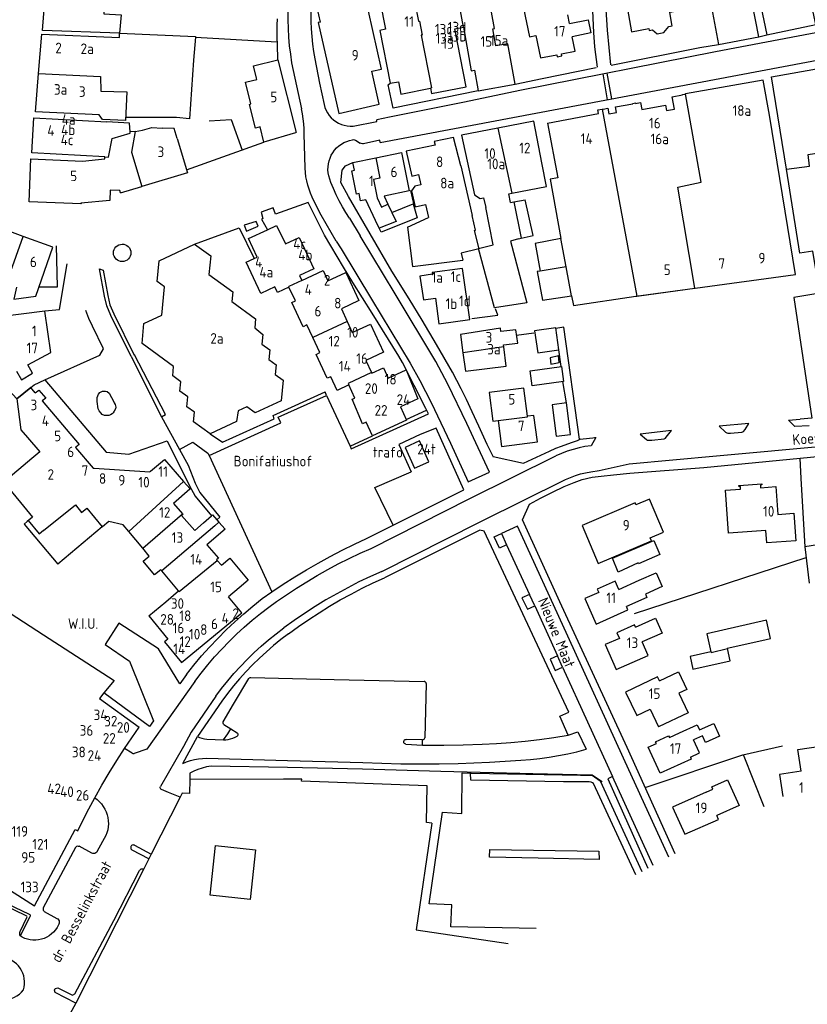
# Model space of a CAD drawing. Header units: metres. Extents: x 226218 to 240385, y 439369 to 449677.
# Tile 238 of 256: x 236100 to 236286, y 444751 to 444984. Entities that reach past the tile are written whole.
import ezdxf

# ---------------------------------------------------------------- set-up
doc = ezdxf.new("R2010")
doc.units = ezdxf.units.M
doc.header["$MEASUREMENT"] = 0
for name, color, linetype in [('BIJGEBOUW', 4, 'Continuous'), ('DAKRAND', 4, 'Continuous'), ('DAKRAND-BYG', 4, 'Continuous'), ('FUNKTIEAAND', 253, 'Continuous'), ('HEG', 253, 'Continuous'), ('HOOFDGEBOUW', 4, 'Continuous'), ('HUISNUMMER', 253, 'Continuous'), ('KANTVERH', 253, 'Continuous'), ('MUUR', 253, 'Continuous'), ('OVERIGETEKST', 253, 'Continuous'), ('RASTER', 253, 'Continuous'), ('STRAATNAAM', 253, 'Continuous'), ('TUSSENMUUR', 253, 'Continuous')]:
    doc.layers.add(name, color=color, linetype=linetype)
doc.styles.get("Standard").update_dxf_attribs({"font": 'iso.shx'})

msp = doc.modelspace()

# ---------------------------------------------------------------- linework, layer by layer
at = {"layer": 'BIJGEBOUW'}
for points in [[(236102.32, 444901.93), (236107.72, 444904.86), (236106.33, 444914.64), (236095.06, 444913.21)], [(236227.81, 444902.52), (236227.68, 444904.06), (236225.73, 444903.65), (236225.85, 444902.11), (236227.81, 444902.52)], [(236197.05, 444879.07), (236194.83, 444883.98), (236191.46, 444882.46), (236193.68, 444877.54), (236197.05, 444879.07)]]:
    msp.add_lwpolyline(points, dxfattribs=at)
at = {"layer": 'DAKRAND'}
for p, q in [((236127.67, 444957.1), (236126.45, 444956.99)), ((236204.61, 444948.98), (236207.29, 444937.23)), ((236185.31, 444934.28), (236184.44, 444936.11)), ((236218.23, 444931.75), (236218.84, 444931.89)), ((236256.1, 444824.34), (236258.29, 444819.75))]:
    msp.add_line(p, q, dxfattribs=at)
for points in [[(236171.44, 444982.96), (236170.25, 444988.22), (236182.98, 444987.99), (236183.38, 444985.63), (236182.82, 444985.51)], [(236230.29, 444982.64), (236234.67, 444983.52), (236235.3, 444980.39), (236230.92, 444979.51)], [(236249.03, 444981.42), (236249.1, 444981), (236249.9, 444981.15), (236251, 444980.22), (236252.56, 444980.5), (236253.78, 444981.96), (236254.53, 444982.1), (236254.48, 444982.41)], [(236141.46, 444974), (236140.53, 444960.12), (236137.42, 444960.38)], [(236126.45, 444956.99), (236126.35, 444959.05), (236120.96, 444959.36)], [(236137.61, 444955.46), (236136.9, 444957.82), (236134.04, 444957.93)], [(236216.64, 444942.53), (236224.85, 444944.1), (236223.77, 444949.71)], [(236195.17, 444944.51), (236193.7, 444944.17), (236192.92, 444943.07), (236193.79, 444939.32), (236196.23, 444939.89)], [(236216.36, 444940.31), (236215.95, 444942.39), (236216.64, 444942.53)], [(236218.84, 444931.89), (236221.69, 444932.51), (236219.79, 444940.97)], [(236188.31, 444937.95), (236193.33, 444940.02), (236194.26, 444936.74), (236185.76, 444933.33), (236185.31, 444934.28)], [(236207.77, 444933.74), (236208.83, 444929.35), (236204.7, 444928.35), (236205.1, 444926.73)], [(236228.27, 444931.82), (236222.13, 444930.67), (236223.35, 444924.12)], [(236223.35, 444924.12), (236222.62, 444923.99), (236223.87, 444917.25), (236230.76, 444918.3)], [(236292.67, 444854.7), (236291.89, 444859.91), (236285.86, 444858.93), (236286.88, 444850.39)], [(236133.72, 444853.54), (236132.25, 444852.3), (236129.53, 444855.53), (236131, 444856.77)], [(236078.07, 444856.24), (236106.01, 444838.16), (236122.7, 444827.32), (236120.28, 444824.4)], [(236246.74, 444851.04), (236250.72, 444852.82), (236252.19, 444849.54), (236248.21, 444847.76)], [(236120.28, 444824.4), (236119.2, 444823.09), (236128.6, 444816.33)], [(236285.04, 444805.93), (236284.26, 444811.01), (236290.11, 444811.91), (236289.55, 444815.51), (236294.25, 444816.23), (236295.19, 444810.12)], [(236258.84, 444809.27), (236260.98, 444810.24), (236259.59, 444813.3)], [(236262.57, 444800.98), (236264.14, 444801.69), (236263.9, 444802.22), (236267.63, 444803.91), (236270.39, 444797.82), (236265.1, 444795.43)], [(236145.36, 444776.62), (236146.61, 444788.37), (236156.09, 444787.36), (236154.83, 444775.6), (236145.36, 444776.62)]]:
    msp.add_lwpolyline(points, dxfattribs=at)
at = {"layer": 'DAKRAND-BYG'}
for points in [[(236222.79, 444904.82), (236227.78, 444905.54), (236227.03, 444910.74), (236222.04, 444910.02), (236222.79, 444904.82)], [(236099.61, 444900.45), (236100.76, 444898.45), (236103.39, 444899.97), (236102.32, 444901.93)], [(236228.38, 444901.55), (236228.86, 444898.02), (236221.49, 444897.03), (236221.01, 444900.56), (236228.38, 444901.55)], [(236227.14, 444885.09), (236230.53, 444885.53), (236229.58, 444892.96), (236226.19, 444892.53), (236227.14, 444885.09)], [(236240.41, 444856.29), (236250.24, 444860.44), (236251.59, 444857.15), (236246.6, 444854.92), (236246.48, 444855.19), (236241.75, 444852.97), (236240.41, 444856.29)], [(236277.78, 444837.31), (236276.8, 444841.65), (236262.72, 444838.35), (236263.7, 444834.16)], [(236267.59, 444834.89), (236267.57, 444834.99), (236275.7, 444836.81)], [(236275.7, 444836.81), (236277.78, 444837.28), (236277.78, 444837.31)], [(236263.7, 444834.16), (236258.76, 444833), (236259.46, 444830)], [(236259.46, 444830), (236268.24, 444831.97), (236267.59, 444834.89)]]:
    msp.add_lwpolyline(points, dxfattribs=at)
at = {"layer": 'HEG'}
for p, q in [((236141.9, 444979.37), (236161.14, 444978.31)), ((236284.74, 444879.88), (236284.94, 444875.12)), ((236245.61, 444843.15), (236286.17, 444856.45)), ((236248.16, 444802.09), (236271.22, 444809.81)), ((236271.31, 444809.83), (236276.23, 444797.57))]:
    msp.add_line(p, q, dxfattribs=at)
at = {"layer": 'HOOFDGEBOUW'}
for p, q in [((236185.88, 444971.86), (236182.82, 444985.51)), ((236230.29, 444982.64), (236229.88, 444984.67)), ((236123.99, 444980.31), (236141.92, 444979.56)), ((236244.95, 444980.68), (236249.03, 444981.42)), ((236141.9, 444979.37), (236141.46, 444974)), ((236141.92, 444979.56), (236141.9, 444979.37)), ((236231.6, 444976.13), (236230.92, 444979.51)), ((236281.52, 444948.22), (236277.99, 444970.06)), ((236197.46, 444967.35), (236197.71, 444966.09)), ((236257.71, 444965.98), (236257.57, 444965.96)), ((236237.01, 444962.19), (236237.98, 444962.35)), ((236120.47, 444950.64), (236120.49, 444951.11)), ((236124, 444943.16), (236121.76, 444943.25)), ((236124.16, 444942.62), (236124, 444943.16)), ((236124.16, 444942.62), (236129.19, 444944.13)), ((236217.09, 444940.45), (236219.79, 444940.97)), ((236187.38, 444939.91), (236188.31, 444937.95)), ((236196.23, 444939.89), (236196.96, 444936.75)), ((236216.36, 444940.31), (236217.09, 444940.45)), ((236101.15, 444932.32), (236090.26, 444936.32)), ((236192.01, 444934.46), (236196.96, 444936.75)), ((236192.01, 444934.46), (236193.21, 444925.18)), ((236108.19, 444929.74), (236101.15, 444932.32)), ((236193.21, 444925.18), (236205.1, 444926.73)), ((236167.06, 444921.9), (236172.07, 444924.22)), ((236259.96, 444920.08), (236283.65, 444923.32)), ((236246.22, 444918.19), (236259.91, 444920.07)), ((236259.91, 444920.07), (236259.96, 444920.08)), ((236245.92, 444918.15), (236246.22, 444918.19)), ((236134.61, 444879.58), (236139.1, 444874.39)), ((236102.14, 444864.97), (236101.39, 444864.34)), ((236101.39, 444864.34), (236109.39, 444854.83)), ((236119.87, 444863.64), (236109.39, 444854.83)), ((236129.44, 444858.63), (236126.16, 444862.53)), ((236131, 444856.77), (236129.44, 444858.63)), ((236147, 444855.71), (236148.02, 444854.62)), ((236133.96, 444853.26), (236133.72, 444853.54)), ((236137.93, 444848.55), (236133.96, 444853.26)), ((236241.91, 444848.88), (236246.74, 444851.04)), ((236244.1, 444844.04), (236243.73, 444844.84)), ((236248.88, 444833.25), (236247.44, 444836.49)), ((236249.35, 444820.57), (236251.33, 444816.43)), ((236258.29, 444819.75), (236251.33, 444816.43)), ((236258.84, 444809.27), (236259.06, 444808.77)), ((236262.57, 444800.98), (236254.65, 444797.39)), ((236138.32, 444799.8), (236131.46, 444786.29)), ((236254.65, 444797.39), (236257.51, 444791.07)), ((236257.51, 444791.07), (236265.51, 444794.51)), ((236265.51, 444794.51), (236265.1, 444795.43)), ((236130.92, 444785.24), (236129.63, 444782.68)), ((236131.46, 444786.29), (236130.92, 444785.24)), ((236129.63, 444782.68), (236113.61, 444751.13)), ((236113.61, 444751.13), (236112.25, 444748.46))]:
    msp.add_line(p, q, dxfattribs=at)
for points in [[(236196.17, 444996.48), (236184.3, 444994.16), (236186.82, 444981.27), (236185.49, 444981.01), (236187.93, 444968.5), (236189.88, 444968.88), (236190.45, 444965.97), (236197.46, 444967.35)], [(236254.48, 444982.41), (236253.95, 444985.31), (236255.36, 444985.56), (236253.58, 444995.44), (236249.02, 444994.61), (236249.71, 444990.77), (236243.33, 444989.62), (236244.95, 444980.68)], [(236275.14, 444988.28), (236276.92, 444979.92), (236288.51, 444982.4), (236286.24, 444993)], [(236123.99, 444980.31), (236105.74, 444980.94), (236106.48, 444990.11), (236120.6, 444989.45), (236120.22, 444984.89), (236124.35, 444984.69), (236123.99, 444980.31)], [(236205.22, 444981.75), (236207.05, 444971.44), (236207.82, 444971.58), (236208.7, 444966.72), (236217.46, 444968.31), (236215.72, 444977.86), (236212.87, 444977.34), (236212.13, 444981.4), (236212.53, 444981.47), (236210.95, 444990.1), (236210.86, 444990.62)], [(236263.82, 444986.47), (236265.51, 444977.69), (236274.99, 444979.51), (236273.37, 444987.94)], [(236222.95, 444986.98), (236219.45, 444986.28), (236220.82, 444979.49), (236222.32, 444979.79)], [(236171.44, 444982.96), (236170.93, 444982.84), (236175.74, 444961.39), (236185.29, 444963.53), (236183.54, 444971.34), (236185.88, 444971.86)], [(236104.84, 444970.85), (236105.6, 444980.15), (236123.96, 444979.34), (236123.99, 444980.31)], [(236197.71, 444966.09), (236205.83, 444967.68), (236203.15, 444981.35), (236205.22, 444981.75)], [(236222.32, 444979.79), (236223.39, 444974.48), (236227.29, 444975.26), (236227.39, 444974.73), (236228.49, 444974.96), (236228.38, 444975.48), (236231.6, 444976.13)], [(236155.02, 444963.62), (236153.74, 444968.73), (236154.05, 444968.81), (236156.39, 444969.4), (236156.31, 444969.71), (236155.59, 444972.59), (236161.37, 444974.04), (236165.67, 444956.91), (236165.52, 444956.87)], [(236125.35, 444959.68), (236119.97, 444959.93), (236119.13, 444961.07), (236104.1, 444961.77), (236104.84, 444970.85)], [(236277.99, 444970.06), (236293.5, 444972.79), (236294.32, 444968.15), (236295.76, 444968.4), (236296.27, 444965.48), (236294.83, 444965.23), (236295.73, 444960.1), (236294.15, 444959.82), (236295.35, 444952.98)], [(236283.65, 444923.32), (236277.53, 444960.97), (236276.05, 444969.26), (236257.71, 444965.98)], [(236241.12, 444962.91), (236245.25, 444963.65), (236245.23, 444963.76), (236245.87, 444963.87), (236245.89, 444963.76), (236247.04, 444963.97), (236247.34, 444962.3), (236252.98, 444963.3), (236253.2, 444962.08), (236255.07, 444962.41), (236254.55, 444965.32), (236256.99, 444965.75), (236256.97, 444965.85), (236257.57, 444965.96)], [(236165.52, 444956.87), (236165.53, 444956.83), (236158.04, 444954.6), (236157.15, 444958.21), (236156.09, 444957.89), (236154.69, 444963.52), (236155.02, 444963.62)], [(236225.11, 444959.09), (236237.17, 444961.37), (236237.01, 444962.19)], [(236237.98, 444962.35), (236238.25, 444962.4), (236239.33, 444962.59), (236239.57, 444961.25), (236241.36, 444961.57), (236241.12, 444962.91)], [(236120.49, 444951.11), (236103.2, 444952.09), (236103.67, 444960.34), (236120.96, 444959.36)], [(236137.42, 444960.38), (236125.4, 444960.4), (236125.35, 444959.68)], [(236223.77, 444949.71), (236221.89, 444959.53), (236213.31, 444957.88)], [(236225.11, 444959.09), (236227.49, 444946.18), (236225.69, 444945.82), (236228.27, 444931.82)], [(236127.67, 444957.1), (236129.4, 444957.41), (236131.58, 444958.06), (236134.04, 444957.93)], [(236213.31, 444957.88), (236204.73, 444956.23), (236207.8, 444942.11), (236209.2, 444941.28), (236209.99, 444941.43), (236210.48, 444939.18), (236210.49, 444939.18)], [(236137.61, 444955.46), (236140.03, 444947.37), (236129.19, 444944.13)], [(236204.61, 444948.98), (236202.89, 444955.65), (236198.33, 444954.71), (236198.54, 444953.84), (236191.66, 444952.42), (236193.01, 444946.58), (236194.61, 444946.91), (236195.17, 444944.51)], [(236184.5, 444950.91), (236190.57, 444952.15), (236192.43, 444943.06)], [(236121.76, 444943.25), (236121.66, 444940.82), (236114.82, 444940.14), (236114.92, 444940), (236102.62, 444940.5), (236103.03, 444950.62), (236115.17, 444950.12), (236120.47, 444950.64)], [(236184.44, 444936.11), (236182.13, 444940.96), (236180.91, 444940.72), (236180.56, 444942.43), (236179.95, 444942.3), (236178.82, 444947.84), (236179.48, 444947.98), (236179.1, 444949.81), (236184.5, 444950.91)], [(236289.5, 444918.37), (236287.81, 444928.81), (236284.74, 444928.34), (236281.52, 444948.22)], [(236192.43, 444943.06), (236186.46, 444941.85), (236187.38, 444939.91)], [(236218.23, 444931.75), (236216.32, 444931.21), (236220.21, 444916.61), (236212.57, 444915.44), (236208.81, 444929.43), (236212.26, 444930.36), (236210.49, 444939.18)], [(236207.77, 444933.74), (236208.08, 444933.81), (236207.29, 444937.23)], [(236155.76, 444927.12), (236156.45, 444927.44), (236154.43, 444931.79), (236158.92, 444933.87)], [(236158.92, 444933.87), (236161.05, 444934.86), (236163.19, 444930.57), (236166.42, 444932.07), (236169.87, 444924.64), (236166.51, 444923.09), (236167.06, 444921.9)], [(236099.63, 444920.3), (236098.98, 444917.5), (236104.16, 444918.17), (236108.19, 444929.74)], [(236145.39, 444885.66), (236141.43, 444888.52), (236141.64, 444890.75), (236139.87, 444892.03), (236140.1, 444894.42), (236138.23, 444895.77), (236138.44, 444897.96), (236136.53, 444899.33), (236136.74, 444901.59), (236129.27, 444906.98), (236129.72, 444911.7), (236133.98, 444913.7), (236134.61, 444920.4), (236132.84, 444921.67), (236133.3, 444926.54), (236141.71, 444930.49)], [(236141.71, 444930.49), (236145.51, 444927.75), (236145.09, 444923.29), (236150.72, 444919.22), (236150.5, 444916.9), (236156.11, 444912.85), (236155.91, 444910.7), (236157.79, 444909.15), (236157.57, 444906.88), (236159.45, 444905.52), (236159.24, 444903.21)], [(236164, 444920.33), (236161.29, 444919.07), (236160.68, 444920.38), (236157.33, 444918.83), (236153.89, 444926.26), (236155.76, 444927.12)], [(236172.07, 444924.22), (236173.2, 444921.78), (236177.46, 444923.76), (236180.54, 444917.14), (236176.37, 444915.21), (236177.78, 444912.17)], [(236206.71, 444912.69), (236205, 444924.69), (236197.8, 444923.75), (236197.88, 444923.38), (236194.94, 444922.93), (236195.77, 444917.31), (236198.6, 444917.72), (236199.37, 444911.64), (236206.71, 444912.69)], [(236169.64, 444908.39), (236168.25, 444911.39), (236167.36, 444910.98), (236164.71, 444916.68), (236165.52, 444917.05), (236164, 444920.33)], [(236230.76, 444918.3), (236231.19, 444915.96), (236245.92, 444918.15)], [(236177.78, 444912.17), (236178.96, 444909.62), (236183.23, 444911.6), (236186.31, 444904.95), (236182.14, 444903.01), (236183.48, 444900.12)], [(236218.06, 444907.11), (236217.61, 444910.24), (236214.06, 444909.81), (236213.94, 444910.63), (236204.49, 444909.09), (236205.11, 444904.78)], [(236178.15, 444897.21), (236175.37, 444895.92), (236173.88, 444899.14), (236173.02, 444898.78), (236170.4, 444904.43), (236171.28, 444904.84), (236169.64, 444908.39)], [(236205.11, 444904.78), (236205.74, 444900.49), (236215.3, 444901.64), (236214.76, 444906.18)], [(236214.76, 444906.18), (236214.69, 444906.7), (236218.06, 444907.11)], [(236159.24, 444903.21), (236160.96, 444901.97), (236160.75, 444899.7), (236162.61, 444898.36)], [(236183.48, 444900.12), (236183.54, 444899.98), (236186.32, 444901.27), (236187.46, 444898.82), (236191.65, 444900.76), (236194.46, 444893.93)], [(236104.06, 444895.32), (236103.3, 444896.22), (236102.97, 444896.61), (236099.73, 444893.9), (236100.65, 444886.58), (236102.21, 444884.75), (236105.09, 444881.38), (236103.2, 444879.79), (236096.59, 444874.22), (236103.37, 444865.98), (236102.14, 444864.97)], [(236162.61, 444898.36), (236162.15, 444893.48), (236155.99, 444890.59), (236154.04, 444892), (236152.02, 444891.05), (236151.59, 444888.57), (236145.39, 444885.66)], [(236194.46, 444893.93), (236190.32, 444892.01), (236191.76, 444888.92), (236183.71, 444885.18), (236182.23, 444888.42), (236181.33, 444888), (236178.94, 444893.81), (236179.59, 444894.11), (236178.15, 444897.21)], [(236220.36, 444889.83), (236219.49, 444896.48), (236211.29, 444895.42), (236212.16, 444888.67), (236213.44, 444888.83)], [(236104.06, 444895.32), (236104.88, 444895.98), (236106.51, 444894.11), (236105.68, 444893.42)], [(236105.68, 444893.42), (236114.43, 444883.11), (236114.04, 444882.78), (236113.67, 444882.47), (236113.57, 444882.39), (236117.71, 444877.51), (236117.95, 444877.51), (236131.11, 444876.66), (236131.3, 444876.82), (236134.6, 444879.59), (236134.61, 444879.58)], [(236222.69, 444883.73), (236221.88, 444890.02), (236220.36, 444889.83)], [(236213.44, 444888.83), (236214.25, 444882.63), (236222.69, 444883.73)], [(236139.1, 444874.39), (236140.64, 444872.62), (236140.57, 444872.56), (236136.7, 444869.21), (236138.82, 444866.76)], [(236270.31, 444873.46), (236275.7, 444873.86), (236275.72, 444873.56), (236275.4, 444873.53), (236275.45, 444872.92), (236279.04, 444873.18), (236279.53, 444866.6), (236283.27, 444866.88), (236283.76, 444860.38), (236276.87, 444859.86), (236276.66, 444862.8), (236267.87, 444862.15), (236267.11, 444872.3), (236270.7, 444872.57), (236270.66, 444873.18), (236270.34, 444873.16), (236270.31, 444873.46)], [(236252.51, 444862.39), (236249.2, 444870.2), (236245.98, 444868.84), (236245.77, 444869.33), (236233.24, 444864.02), (236237.05, 444855.02), (236249.63, 444860.35), (236249.33, 444861.04), (236252.51, 444862.39)], [(236138.82, 444866.76), (236138.95, 444866.62), (236138.64, 444866.36), (236141.72, 444862.8)], [(236141.72, 444862.8), (236143.83, 444864.63), (236145.72, 444866.28), (236145.96, 444866.48), (236146.96, 444865.33), (236147.42, 444864.8)], [(236126.16, 444862.53), (236124.81, 444864.14), (236121.4, 444864.93), (236119.94, 444863.71), (236119.87, 444863.64)], [(236147.42, 444864.8), (236147.43, 444864.8), (236148.88, 444863.11), (236144.62, 444859.44)], [(236144.62, 444859.44), (236147.34, 444856.28), (236146.86, 444855.87), (236147, 444855.71)], [(236148.02, 444854.62), (236150, 444856.27), (236150.41, 444855.78), (236154.36, 444851.03), (236152.19, 444849.22), (236149.67, 444847.13)], [(236241.91, 444848.88), (236241.04, 444850.8), (236236.84, 444848.92), (236237.18, 444848.17), (236233.91, 444846.71), (236236.6, 444840.69), (236244.1, 444844.04)], [(236130.89, 444842.63), (236134.87, 444845.97), (236137.93, 444848.55)], [(236248.21, 444847.76), (236248.55, 444846.99), (236243.73, 444844.84)], [(236138.6, 444831.6), (236152.88, 444843.36), (236149.67, 444847.13)], [(236130.89, 444842.63), (236135.41, 444837.14), (236134.59, 444836.47), (236138.6, 444831.6)], [(236245.87, 444839.99), (236245.66, 444840.48), (236241.47, 444838.64), (236242.07, 444837.29), (236238.74, 444835.83), (236241.33, 444829.94), (236248.88, 444833.25)], [(236245.87, 444839.99), (236250.62, 444842.08), (236252.17, 444838.57), (236247.44, 444836.49)], [(236251.52, 444827.26), (236256.02, 444829.4), (236258, 444825.25), (236256.1, 444824.34)], [(236251.52, 444827.26), (236251.08, 444828.2), (236243.53, 444824.6), (236246.17, 444819.05), (236249.35, 444820.57)], [(236046.19, 444823.43), (236039.45, 444817.78), (236067.4, 444799.89), (236066.25, 444798.09), (236103.88, 444774.06), (236113.44, 444792.14), (236114.12, 444791.83)], [(236256.25, 444814.95), (236260.43, 444816.85), (236260.96, 444815.68), (236264.35, 444817.22), (236265.7, 444814.23), (236262.39, 444812.73), (236261.7, 444814.26), (236259.59, 444813.3)], [(236125.14, 444811.32), (236126.85, 444813.84), (236128.6, 444816.33)], [(236259.06, 444808.77), (236251.7, 444805.43), (236248.9, 444811.6), (236250.82, 444812.47), (236250.63, 444812.89), (236253.71, 444814.28), (236253.89, 444813.88), (236256.25, 444814.95)], [(236118.1, 444799.63), (236119.77, 444802.6), (236121.5, 444805.55), (236123.29, 444808.45), (236125.14, 444811.32)], [(236285.04, 444805.93), (236279.93, 444805.16), (236280.71, 444799.95)], [(236140.55, 444803.99), (236140.49, 444800.63), (236138.77, 444800.69), (236138.32, 444799.8)], [(236197.77, 444793.61), (236196.5, 444793.76), (236196.66, 444802.42), (236166.97, 444803.58), (236167.03, 444804.04), (236162.67, 444804.03), (236140.55, 444803.99)], [(236114.12, 444791.83), (236115.4, 444794.45), (236116.73, 444797.05), (236118.1, 444799.63)], [(236197.77, 444793.61), (236194.02, 444768.41), (236215.8, 444765.16)]]:
    msp.add_lwpolyline(points, dxfattribs=at)
at = {"layer": 'KANTVERH'}
for p, q in [((236292.33, 444981.15), (236264.77, 444975.97)), ((236161.37, 444974.04), (236161.31, 444977.73)), ((236274.99, 444979.51), (236276.92, 444979.92)), ((236264.77, 444975.97), (236218.58, 444966.82)), ((236164.63, 444973.34), (236165.8, 444967.91)), ((236170.12, 444974.25), (236171.24, 444968.55)), ((236239.13, 444970.89), (236240.2, 444964.79)), ((236171.24, 444968.55), (236172.29, 444963.46)), ((236238.15, 444970.7), (236239.21, 444964.61)), ((236165.8, 444967.91), (236166.94, 444962.48)), ((236218.58, 444966.82), (236205.5, 444964.07)), ((236205.5, 444964.07), (236187.77, 444960.52)), ((236187.77, 444960.52), (236184.72, 444959.86)), ((236139.82, 444948.06), (236158.04, 444954.6)), ((236167.83, 444948.42), (236167.56, 444956.53)), ((236179.71, 444955.03), (236180.85, 444954.34)), ((236178.31, 444936.6), (236180.8, 444932.41)), ((236175.17, 444931.19), (236176.29, 444929.35)), ((236245.92, 444918.15), (236259.91, 444920.07)), ((236126.74, 444903.91), (236126.73, 444903.91)), ((236126.74, 444903.91), (236133.85, 444889.68)), ((236172.51, 444895.59), (236172.51, 444895.59)), ((236133.85, 444889.68), (236138.09, 444881.97)), ((236191.69, 444889.07), (236196.53, 444891.28)), ((236145.39, 444885.66), (236148.27, 444883.7)), ((236178.42, 444882.77), (236183.71, 444885.18)), ((236236.21, 444884.77), (236236.41, 444884.79)), ((236265.04, 444880.43), (236305.51, 444884.2)), ((236138.09, 444881.97), (236140.15, 444878.21)), ((236144.86, 444881.11), (236145.13, 444880.53)), ((236145.13, 444880.53), (236159.98, 444848.32)), ((236145.13, 444880.53), (236145.13, 444880.53)), ((236206.54, 444870.29), (236227.05, 444880.47)), ((236244.35, 444878.53), (236265.04, 444880.43)), ((236188.65, 444864.09), (236205.28, 444872.45)), ((236183.38, 444858.58), (236206.54, 444870.29)), ((236219.15, 444865.31), (236220.81, 444869.05)), ((236182.35, 444860.93), (236188.65, 444864.09)), ((236185.93, 444853.15), (236208.89, 444864.7)), ((236214.2, 444862.08), (236215.42, 444859.43)), ((236215.42, 444859.43), (236220.79, 444847.65)), ((236157.68, 444846.71), (236159.98, 444848.32)), ((236222.05, 444845), (236220.79, 444847.65)), ((236159.23, 444844.69), (236161.05, 444846)), ((236222.05, 444845), (236227.42, 444833.21)), ((236228.64, 444830.51), (236227.42, 444833.21)), ((236139.76, 444828.79), (236138.19, 444826.57)), ((236228.64, 444830.51), (236240.48, 444804.63)), ((236141.74, 444827.13), (236130.4, 444811.13)), ((236196.42, 444826.61), (236196.08, 444813.82)), ((236148.11, 444822.5), (236142.35, 444814.13)), ((236148.64, 444816.93), (236150.28, 444815.91)), ((236150.28, 444815.91), (236151.77, 444814.95)), ((236138.93, 444807.74), (236142.35, 444814.13)), ((236144.59, 444813.46), (236148.53, 444813.35)), ((236191.15, 444812.85), (236191.16, 444812.96)), ((236195.57, 444813.34), (236191.67, 444813.42)), ((236195.54, 444812.1), (236195.57, 444813.34)), ((236126.92, 444810.17), (236125.14, 444811.32)), ((236130.4, 444811.13), (236127.44, 444810.1)), ((236191.62, 444812.32), (236195.54, 444812.1)), ((236195.54, 444812.1), (236196.09, 444812.07)), ((236204.93, 444805.53), (236206.91, 444805.46)), ((236140.55, 444805.46), (236140.55, 444803.99)), ((236235.64, 444804.96), (236237.52, 444803.67)), ((236237.52, 444803.67), (236247.37, 444782.19)), ((236250.08, 444783.65), (236240.48, 444804.63)), ((236135.52, 444800.91), (236133.86, 444801.57)), ((236138.32, 444799.8), (236135.52, 444800.91)), ((236120.72, 444790.7), (236118.7, 444787)), ((236113.59, 444787.92), (236105.95, 444773.59)), ((236117.41, 444786.56), (236114.4, 444788.17)), ((236126.66, 444788.09), (236126.7, 444788.17)), ((236130.92, 444785.24), (236126.92, 444787.27)), ((236127.51, 444788.41), (236131.46, 444786.29)), ((236129.63, 444782.68), (236129.52, 444782.74)), ((236100.45, 444768.02), (236102.08, 444771.36)), ((236100.67, 444767.19), (236102.84, 444771.62)), ((236106.19, 444772.78), (236109.16, 444771.14)), ((236109.61, 444769.77), (236109.2, 444768.99))]:
    msp.add_line(p, q, dxfattribs=at)
for points in [[(236236.46, 445000), (236236.21, 444995.83), (236235.96, 444990.96), (236235.69, 444985.65), (236235.93, 444980.47), (236236.21, 444977.13), (236236.8, 444972.35)], [(236240.04, 444972.88), (236239.23, 444981.05), (236238.86, 444987.12), (236238.87, 444992.29), (236239.07, 444996.86), (236239.4, 445000)], [(236163.94, 444989.58), (236163.8, 444987.55), (236163.73, 444985.51), (236163.72, 444983.48), (236163.77, 444981.44), (236163.89, 444979.41), (236164.07, 444977.38), (236164.32, 444975.36), (236164.63, 444973.34)], [(236169.39, 444988.48), (236169.26, 444986.7), (236169.19, 444984.91), (236169.18, 444983.13), (236169.24, 444981.34), (236169.37, 444979.56), (236169.55, 444977.78), (236169.8, 444976.01), (236170.12, 444974.25)], [(236161.31, 444977.73), (236161.21, 444979.23), (236161.18, 444980.74), (236161.21, 444982.24), (236161.31, 444983.74)], [(236240.09, 444972.77), (236261.11, 444976.95), (236265.51, 444977.69)], [(236185.55, 444954.47), (236291.75, 444974.53), (236292.4, 444974.64), (236293.19, 444974.69), (236293.89, 444974.74), (236294.72, 444974.74), (236295.54, 444974.7), (236296.36, 444974.49), (236297.24, 444974.13), (236298.05, 444973.65), (236298.9, 444973.09), (236299.54, 444972.29), (236300.09, 444971.49), (236300.55, 444970.52), (236300.7, 444969.84), (236304.85, 444943.93), (236310.11, 444909.56), (236312.04, 444898.5), (236312.2, 444897.35)], [(236217.46, 444968.31), (236223.86, 444969.64), (236236.6, 444972.2)], [(236208.7, 444966.72), (236188.61, 444962.59), (236187.41, 444968.14), (236187.93, 444968.5)], [(236167.56, 444956.53), (236167.56, 444957.73), (236167.5, 444958.92), (236167.37, 444960.12), (236167.19, 444961.3), (236166.94, 444962.48)], [(236172.29, 444963.46), (236172.49, 444962.77), (236172.76, 444962.11), (236173.1, 444961.48), (236173.51, 444960.89), (236173.99, 444960.35), (236174.51, 444959.86), (236175.09, 444959.44), (236175.71, 444959.08), (236176.37, 444958.79), (236177.06, 444958.58), (236177.76, 444958.44), (236178.48, 444958.37), (236179.19, 444958.39)], [(236179.19, 444958.39), (236184.79, 444959.45), (236184.72, 444959.86)], [(236173.41, 444946.6), (236173.28, 444947.31), (236173.21, 444948.02), (236173.23, 444948.74), (236173.31, 444949.45), (236173.47, 444950.15), (236173.7, 444950.83), (236173.99, 444951.49), (236174.36, 444952.1), (236174.78, 444952.68), (236175.26, 444953.22), (236175.79, 444953.7), (236176.37, 444954.12), (236176.99, 444954.48), (236177.64, 444954.78), (236178.32, 444955.01), (236179.02, 444955.17)], [(236179.02, 444955.17), (236179.26, 444955.18), (236179.5, 444955.14), (236179.71, 444955.03)], [(236185.55, 444954.47), (236185.46, 444955.07), (236181.58, 444954.22)], [(236181.58, 444954.22), (236181.33, 444954.2), (236181.08, 444954.24), (236180.85, 444954.34)], [(236212.31, 444880.1), (236210.84, 444883.17), (236208.89, 444887.47), (236207.31, 444890.83), (236205.93, 444893.74), (236204.68, 444896.25), (236202.62, 444900.26), (236198.89, 444906.78), (236195.44, 444912.54), (236192.36, 444917.54), (236188.32, 444924.12), (236178.09, 444941.77), (236176.26, 444945.04), (236176.54, 444947.98), (236177.33, 444948.97), (236179.1, 444949.81)], [(236169.5, 444941.59), (236169.09, 444942.52), (236168.73, 444943.46), (236168.43, 444944.43), (236168.19, 444945.41), (236168.01, 444946.41), (236167.89, 444947.41), (236167.83, 444948.42)], [(236178.31, 444936.6), (236177.43, 444937.94), (236176.61, 444939.3), (236175.84, 444940.71), (236175.14, 444942.14), (236174.5, 444943.6), (236173.92, 444945.09), (236173.41, 444946.6)], [(236175.17, 444931.19), (236173.93, 444933.22), (236172.75, 444935.27), (236171.61, 444937.35), (236170.53, 444939.46), (236169.5, 444941.59)], [(236172.42, 444932.58), (236168.56, 444940.36), (236160.8, 444937.54), (236160.27, 444939.04), (236157.42, 444938.06), (236157.78, 444936.54), (236157.53, 444936.41), (236158.92, 444933.87)], [(236153.94, 444933.56), (236156.74, 444934.74), (236156.22, 444935.84), (236153.38, 444934.95), (236153.94, 444933.56)], [(236141.71, 444930.49), (236152.22, 444934.33), (236155.76, 444927.12)], [(236196.98, 444890.41), (236196.35, 444891.61), (236190.79, 444902.52), (236189.94, 444903.98), (236183.67, 444914.15), (236179.11, 444921.45), (236176.86, 444925.05), (236172.42, 444932.58)], [(236211.36, 444876.59), (236206.04, 444888.1), (236201.55, 444897.41), (236198.7, 444902.76), (236189.07, 444918.72), (236180.8, 444932.41)], [(236104.94, 444920.4), (236109.3, 444920.4), (236109.1, 444930.09)], [(236124.61, 444926.36), (236124.21, 444926.39), (236123.82, 444926.51), (236123.46, 444926.69), (236123.15, 444926.95), (236122.89, 444927.25), (236122.69, 444927.61), (236122.57, 444927.99), (236122.53, 444928.39), (236122.56, 444928.79), (236122.67, 444929.18), (236122.86, 444929.54), (236123.11, 444929.86), (236123.42, 444930.12), (236123.77, 444930.31), (236124.16, 444930.43), (236124.56, 444930.48)], [(236124.56, 444930.48), (236124.96, 444930.44), (236125.35, 444930.33), (236125.71, 444930.14), (236126.02, 444929.89), (236126.28, 444929.58), (236126.48, 444929.23), (236126.6, 444928.84), (236126.64, 444928.44), (236126.61, 444928.04), (236126.5, 444927.65), (236126.31, 444927.29), (236126.06, 444926.98), (236125.75, 444926.72), (236125.4, 444926.53), (236125.01, 444926.4), (236124.61, 444926.36)], [(236176.29, 444929.35), (236183.46, 444917.5), (236192.64, 444902.36), (236194.94, 444898.26), (236197.63, 444893.03), (236202.2, 444883.46), (236206.37, 444874.28), (236211.36, 444876.59)], [(236106.28, 444914.71), (236109.77, 444915.02), (236111.56, 444925.81)], [(236126.74, 444903.91), (236121.87, 444913.65), (236120.94, 444915.88), (236120.4, 444918.17), (236119.24, 444924.64), (236120.11, 444924.34), (236121.19, 444918.33), (236121.7, 444916.13), (236122.6, 444913.98), (236127.45, 444904.27)], [(236289.42, 444918.86), (236283.25, 444917.89), (236287.55, 444889.34), (236284.82, 444889.13)], [(236097.03, 444896.81), (236099.73, 444893.9), (236102.97, 444896.61), (236103.75, 444897.27), (236106.34, 444898.44), (236119.28, 444904.27), (236120.18, 444905.77), (236117.56, 444911.07), (236116.73, 444912.91), (236116.01, 444914.8)], [(236232.79, 444884.39), (236232.65, 444884.38), (236228.91, 444910.87), (236227.05, 444910.56)], [(236133.85, 444889.68), (236134.79, 444890.22), (236127.52, 444904.3), (236127.45, 444904.27)], [(236106.34, 444898.44), (236120.8, 444881.35), (236126.13, 444880.86), (236135.23, 444883.99), (236140.51, 444873.39), (236141.8, 444870.91), (236145.72, 444866.28)], [(236123.06, 444891.93), (236123.01, 444891.59), (236122.73, 444890.97), (236122.47, 444890.58), (236122.19, 444890.35), (236121.82, 444890.18), (236121.4, 444890.01), (236120.92, 444889.96), (236120.38, 444889.98), (236119.85, 444890.21), (236119.51, 444890.58), (236119.11, 444891.06), (236118.94, 444891.54), (236118.71, 444893.32), (236118.71, 444893.85), (236118.71, 444894.22), (236118.86, 444894.67), (236119.02, 444895.04), (236119.31, 444895.41), (236119.59, 444895.6), (236119.9, 444895.75), (236120.3, 444895.77), (236120.63, 444895.75), (236121.06, 444895.63), (236121.54, 444895.27), (236122.08, 444894.25), (236122.51, 444893.39), (236122.73, 444892.95), (236122.9, 444892.57), (236123.02, 444892.27), (236123.06, 444891.93)], [(236145.13, 444880.53), (236162.04, 444888.22), (236161.45, 444889.6), (236172.88, 444894.74), (236172.51, 444895.59)], [(236148.27, 444883.7), (236160.51, 444889.23), (236160.26, 444889.97), (236172.51, 444895.59)], [(236172.88, 444894.74), (236178.42, 444882.77), (236178.73, 444882.1), (236196.98, 444890.41)], [(236205.28, 444872.45), (236198.75, 444887.01), (236194.99, 444885.51), (236189.92, 444883.16), (236192.89, 444876.65)], [(236272.68, 444888.12), (236265.66, 444887.44), (236267.17, 444886.08), (236267.44, 444885.9), (236267.67, 444885.81), (236267.94, 444885.78), (236268.32, 444885.8), (236271.02, 444886.08), (236271.2, 444886.13), (236271.4, 444886.22), (236271.76, 444886.66), (236272.68, 444888.12)], [(236286.92, 444887.55), (236283.5, 444887.39), (236282.02, 444888.91), (236284.82, 444889.13)], [(236232.79, 444884.39), (236236.48, 444884.78), (236235.38, 444882.84)], [(236254.37, 444886.45), (236246.97, 444885.61), (236248.45, 444884.33), (236248.75, 444884.18), (236248.98, 444884.12), (236249.27, 444884.12), (236249.71, 444884.14), (236252.62, 444884.44), (236252.83, 444884.53), (236252.98, 444884.65), (236253.1, 444884.88), (236254.37, 444886.45)], [(236138.09, 444881.97), (236141.26, 444883.71), (236144.86, 444881.11)], [(236212.23, 444880.27), (236219.42, 444878.68), (236225.58, 444881.59), (236227.03, 444882.28), (236228.41, 444882.74), (236230.77, 444883.6), (236232.18, 444884.06), (236232.79, 444884.39)], [(236235.38, 444882.84), (236233.94, 444882.62), (236232.53, 444882.33), (236231.13, 444881.97), (236229.74, 444881.54), (236228.39, 444881.04), (236227.05, 444880.47)], [(236220.81, 444869.05), (236223.46, 444870.45), (236226.26, 444871.89), (236229.04, 444873.22), (236231.36, 444874.14), (236233.28, 444874.89), (236235.6, 444875.42), (236237.78, 444875.67), (236240.69, 444876), (236244.54, 444876.35), (236262.02, 444877.72), (236292.12, 444880.58)], [(236140.15, 444878.21), (236141.83, 444873.97), (236142.92, 444871.8), (236147.69, 444865.98), (236146.96, 444865.33)], [(236235.33, 444876.69), (236237.32, 444876.99), (236244.35, 444878.53)], [(236188.65, 444864.09), (236184.28, 444873), (236192.89, 444876.65)], [(236228.23, 444874.33), (236229.35, 444874.88), (236230.51, 444875.37), (236231.68, 444875.8), (236232.88, 444876.16), (236234.1, 444876.46), (236235.33, 444876.69)], [(236208.89, 444864.7), (236220.1, 444870.27), (236228.23, 444874.33)], [(236253.74, 444785.62), (236243.06, 444809.01), (236229.88, 444837.81), (236217.96, 444863.82), (236214.2, 444862.08)], [(236255.22, 444786.42), (236243.89, 444811.54), (236228.01, 444845.92), (236219.15, 444865.31)], [(236229.97, 444814.46), (236227.98, 444818.9), (236230.1, 444819.85), (236210.08, 444862.67), (236209.08, 444862.91), (236186.57, 444851.64)], [(236215.42, 444859.43), (236213.72, 444858.64), (236212.49, 444861.28), (236214.2, 444862.08)], [(236159.98, 444848.32), (236162.65, 444850.11), (236165.36, 444851.84), (236168.1, 444853.51), (236170.89, 444855.12), (236173.7, 444856.66), (236176.55, 444858.15), (236179.44, 444859.57), (236182.35, 444860.93)], [(236161.05, 444846), (236163.39, 444847.62), (236165.78, 444849.19), (236168.2, 444850.7), (236170.65, 444852.16), (236173.14, 444853.55), (236175.65, 444854.9), (236178.2, 444856.18), (236180.78, 444857.41), (236183.38, 444858.58)], [(236185.93, 444853.15), (236183.22, 444851.93), (236180.53, 444850.65), (236177.88, 444849.29), (236175.27, 444847.87), (236172.69, 444846.38), (236170.15, 444844.83), (236167.65, 444843.21), (236165.19, 444841.53), (236162.78, 444839.79)], [(236163.88, 444838.42), (236166.25, 444840.13), (236168.67, 444841.78), (236171.12, 444843.37), (236173.61, 444844.91), (236176.13, 444846.38), (236178.69, 444847.79), (236181.29, 444849.14), (236183.91, 444850.42), (236186.57, 444851.64)], [(236220.79, 444847.65), (236219.05, 444846.91), (236220.32, 444844.21), (236222.05, 444845)], [(236139.76, 444828.79), (236141.52, 444831), (236143.34, 444833.15), (236145.22, 444835.26), (236147.16, 444837.31), (236149.16, 444839.31), (236151.21, 444841.24), (236153.31, 444843.13), (236155.47, 444844.95), (236157.68, 444846.71)], [(236141.74, 444827.13), (236143.25, 444829.12), (236144.81, 444831.05), (236146.42, 444832.94), (236148.1, 444834.78), (236149.83, 444836.57), (236151.61, 444838.3), (236153.44, 444839.98), (236155.32, 444841.61), (236157.25, 444843.18), (236159.23, 444844.69)], [(236138.19, 444826.57), (236133.14, 444834.8), (236123.79, 444840.87), (236120.56, 444835.85), (236126.35, 444831.96), (236131.99, 444817.82)], [(236146.72, 444823.62), (236148.09, 444825.46), (236149.51, 444827.25), (236150.99, 444829), (236152.52, 444830.7), (236154.11, 444832.34), (236155.74, 444833.94), (236157.43, 444835.49), (236159.17, 444836.98), (236160.95, 444838.41), (236162.78, 444839.79)], [(236163.88, 444838.42), (236162.09, 444837.06), (236160.35, 444835.64), (236158.65, 444834.16), (236157, 444832.64), (236155.39, 444831.06), (236153.83, 444829.44), (236152.32, 444827.77), (236150.87, 444826.06), (236149.46, 444824.3), (236148.11, 444822.5)], [(236227.42, 444833.21), (236225.69, 444832.43), (236226.92, 444829.7), (236228.64, 444830.51)], [(236148.47, 444817.61), (236150.87, 444821.75), (236154.54, 444827.83)], [(236154.54, 444827.83), (236154.65, 444827.96), (236154.81, 444828.04), (236154.98, 444828.07)], [(236154.98, 444828.07), (236174.68, 444827.56), (236195.93, 444827.13)], [(236196.42, 444826.61), (236196.39, 444826.8), (236196.29, 444826.97), (236196.13, 444827.08), (236195.93, 444827.13)], [(236131.99, 444817.82), (236131.03, 444816.46), (236120.28, 444824.4)], [(236146.72, 444823.62), (236140.89, 444815.13), (236139.08, 444811.76), (236133.61, 444802.28)], [(236148.64, 444816.93), (236148.5, 444817.07), (236148.42, 444817.24), (236148.41, 444817.43), (236148.47, 444817.61)], [(236148.53, 444813.35), (236149.54, 444814.72), (236150.28, 444815.91)], [(236151.76, 444814.22), (236151.89, 444814.34), (236151.96, 444814.5), (236151.96, 444814.67), (236151.89, 444814.83), (236151.77, 444814.95)], [(236229.97, 444814.46), (236232.27, 444815.19), (236234.21, 444811.11)], [(236142.35, 444814.13), (236142.89, 444813.89), (236143.44, 444813.7), (236144.01, 444813.55), (236144.59, 444813.46)], [(236148.53, 444813.35), (236149.1, 444813.35), (236149.66, 444813.42), (236150.21, 444813.54), (236150.75, 444813.71), (236151.27, 444813.94), (236151.76, 444814.22)], [(236191.62, 444812.32), (236191.43, 444812.37), (236191.27, 444812.49), (236191.17, 444812.66), (236191.15, 444812.85)], [(236191.16, 444812.96), (236191.2, 444813.15), (236191.32, 444813.3), (236191.48, 444813.39), (236191.67, 444813.42)], [(236195.57, 444813.34), (236195.76, 444813.37), (236195.92, 444813.47), (236196.04, 444813.63), (236196.08, 444813.82)], [(236209.65, 444812.3), (236213.05, 444812.47), (236216.45, 444812.71), (236219.84, 444813.03), (236223.23, 444813.43), (236226.6, 444813.91), (236229.97, 444814.46)], [(236126.92, 444810.17), (236127.08, 444810.09), (236127.26, 444810.07), (236127.44, 444810.1)], [(236196.09, 444812.07), (236200.61, 444812.08), (236205.13, 444812.16), (236209.65, 444812.3)], [(236218.81, 444808.54), (236221.04, 444808.7), (236223.27, 444808.93), (236225.48, 444809.22), (236227.68, 444809.59), (236229.88, 444810.03), (236232.05, 444810.53), (236234.21, 444811.11)], [(236138.93, 444807.74), (236139.81, 444808.11), (236140.71, 444808.42), (236141.64, 444808.67), (236142.58, 444808.84), (236143.53, 444808.95), (236144.48, 444808.99)], [(236144.48, 444808.99), (236163.68, 444808.44), (236181.45, 444807.98)], [(236181.45, 444807.98), (236185.95, 444807.8), (236190.45, 444807.69), (236194.95, 444807.65), (236199.46, 444807.67), (236203.96, 444807.77)], [(236203.96, 444807.77), (236207.67, 444807.88), (236211.39, 444808.05), (236215.1, 444808.27), (236218.81, 444808.54)], [(236145.58, 444807.13), (236144.53, 444806.93), (236143.5, 444806.66), (236142.49, 444806.32), (236141.51, 444805.92), (236140.55, 444805.46)], [(236237.96, 444803.37), (236235.62, 444805.01), (236221.61, 444805.31), (236199.89, 444805.87), (236181.4, 444806.37), (236163.68, 444806.83), (236145.58, 444807.13)], [(236222.43, 444768.74), (236202.23, 444769.1), (236202.51, 444774.3), (236197.12, 444774.58), (236200.28, 444796.24), (236204.82, 444795.91), (236204.93, 444805.53)], [(236245.95, 444781.42), (236235.98, 444802.97), (236235.75, 444803.18), (236235.43, 444803.33), (236234.9, 444803.42), (236233.69, 444803.4), (236228.85, 444803.39), (236206.94, 444803.79), (236206.91, 444805.46)], [(236206.91, 444805.46), (236207.05, 444805.45), (236232.86, 444805.01), (236235.64, 444804.96)], [(236240.48, 444804.63), (236239.31, 444804.11), (236248.8, 444782.96)], [(236133.86, 444801.57), (236133.72, 444801.66), (236133.61, 444801.79), (236133.55, 444801.95), (236133.55, 444802.12), (236133.61, 444802.28)], [(236118.1, 444799.63), (236118.68, 444799.2), (236119.21, 444798.71), (236119.7, 444798.18), (236120.13, 444797.6), (236120.49, 444796.97), (236120.8, 444796.32), (236121.04, 444795.64), (236121.2, 444794.94), (236121.3, 444794.22), (236121.33, 444793.5), (236121.28, 444792.78), (236121.16, 444792.07), (236120.98, 444791.38), (236120.72, 444790.7)], [(236102.72, 444772.02), (236099.24, 444773.68), (236092.43, 444777.09), (236087.88, 444779.54), (236083.29, 444782.11), (236076.97, 444785.93), (236071.05, 444789.82), (236068.61, 444791.43), (236068.13, 444790.71)], [(236101.91, 444771.76), (236099.13, 444773.09), (236092.16, 444776.58), (236087.61, 444779.03), (236083, 444781.62), (236076.66, 444785.44), (236070.59, 444789.39), (236068.55, 444790.82)], [(236113.59, 444787.92), (236113.7, 444788.08), (236113.86, 444788.18), (236114.04, 444788.24), (236114.22, 444788.23), (236114.4, 444788.17)], [(236118.7, 444787), (236118.57, 444786.78), (236118.39, 444786.6), (236118.15, 444786.48), (236117.9, 444786.44), (236117.64, 444786.46), (236117.41, 444786.56)], [(236126.66, 444788.09), (236126.6, 444787.91), (236126.59, 444787.72), (236126.65, 444787.54), (236126.76, 444787.39), (236126.92, 444787.27)], [(236127.51, 444788.41), (236127.33, 444788.47), (236127.15, 444788.48), (236126.97, 444788.42), (236126.81, 444788.32), (236126.7, 444788.17)], [(236237.3, 444785.05), (236222.91, 444785.35), (236211.37, 444785.56), (236211.47, 444787.44), (236237.22, 444786.99), (236237.3, 444785.05)], [(236113.61, 444751.13), (236108.77, 444753.58), (236108.56, 444754.18), (236108.75, 444754.58), (236109.36, 444754.75), (236112.82, 444753), (236113.42, 444753.28), (236122.6, 444770.66), (236128.71, 444782.48)], [(236129.52, 444782.74), (236129.35, 444782.8), (236129.16, 444782.8), (236128.98, 444782.74), (236128.83, 444782.63), (236128.71, 444782.48)], [(236105.95, 444773.59), (236105.89, 444773.41), (236105.88, 444773.23), (236105.93, 444773.05), (236106.04, 444772.9), (236106.19, 444772.78)], [(236102.08, 444771.36), (236102.1, 444771.52), (236102.04, 444771.66), (236101.91, 444771.76)], [(236102.84, 444771.62), (236102.9, 444771.73), (236102.9, 444771.85), (236102.83, 444771.96), (236102.72, 444772.02)], [(236109.16, 444771.14), (236109.39, 444771), (236109.56, 444770.79), (236109.68, 444770.55), (236109.73, 444770.29), (236109.7, 444770.02), (236109.61, 444769.77)], [(236109.2, 444768.99), (236108.82, 444768.43), (236108.38, 444767.91), (236107.89, 444767.45), (236107.35, 444767.04), (236106.76, 444766.69), (236106.15, 444766.41), (236105.51, 444766.2)], [(236100.94, 444766.69), (236100.73, 444766.84), (236100.56, 444767.03), (236100.44, 444767.26), (236100.38, 444767.52), (236100.38, 444767.77), (236100.45, 444768.02)], [(236105.51, 444766.2), (236104.85, 444766.05), (236104.18, 444765.98), (236103.51, 444765.98), (236102.84, 444766.05), (236102.19, 444766.2), (236101.55, 444766.41), (236100.94, 444766.69)], [(236101.29, 444754.26), (236101.44, 444754.91), (236101.52, 444755.57), (236101.53, 444756.24), (236101.45, 444756.9), (236101.31, 444757.55), (236101.1, 444758.18), (236100.81, 444758.79), (236100.47, 444759.35), (236100.06, 444759.88), (236099.59, 444760.36), (236099.08, 444760.78), (236098.52, 444761.14), (236097.92, 444761.44)], [(236093.63, 444752.4), (236094.29, 444752.14), (236094.97, 444751.96), (236095.67, 444751.85), (236096.38, 444751.82), (236097.09, 444751.87), (236097.79, 444752), (236098.46, 444752.2), (236099.11, 444752.48), (236099.73, 444752.83), (236100.3, 444753.25), (236100.83, 444753.73), (236101.29, 444754.26)]]:
    msp.add_lwpolyline(points, dxfattribs=at)
at = {"layer": 'MUUR'}
for p, q in [((236192.7, 444943.16), (236193.51, 444939.73)), ((236217.79, 444908.99), (236221.85, 444909.56))]:
    msp.add_line(p, q, dxfattribs=at)
for points in [[(236145.16, 444959.66), (236150.3, 444959.98), (236152.95, 444952.69)], [(236207.17, 444912.88), (236213.35, 444913.71), (236212.83, 444915.18)]]:
    msp.add_lwpolyline(points, dxfattribs=at)
at = {"layer": 'RASTER'}
for p, q in [((236227.65, 444905.49), (236228.2, 444901.53)), ((236228.66, 444897.99), (236229.47, 444892.95)), ((236284.94, 444875.12), (236285.86, 444858.93)), ((236271.22, 444809.81), (236280.58, 444811.93))]:
    msp.add_line(p, q, dxfattribs=at)
at = {"layer": 'TUSSENMUUR'}
for p, q in [((236205.22, 444981.75), (236204.08, 444988.24)), ((236125.65, 444966.45), (236125.35, 444959.68)), ((236197.66, 444967.39), (236197.46, 444967.35)), ((236261.43, 444945.14), (236257.71, 444965.98)), ((236237.98, 444962.35), (236246.22, 444918.19)), ((236213.31, 444957.88), (236216.64, 444942.53)), ((236184.5, 444950.91), (236185.49, 444946.07)), ((236185.49, 444946.07), (236183.97, 444945.76)), ((236183.97, 444945.76), (236184.82, 444941.42)), ((236255.85, 444943.98), (236261.43, 444945.14)), ((236259.91, 444920.07), (236255.85, 444943.98)), ((236184.82, 444941.42), (236185.89, 444939.24)), ((236185.89, 444939.24), (236187.38, 444939.91)), ((236217.09, 444940.45), (236218.84, 444931.89)), ((236189.33, 444935.81), (236185.31, 444934.28)), ((236188.31, 444937.95), (236189.33, 444935.81)), ((236229.51, 444925.09), (236228.27, 444931.82)), ((236229.51, 444925.09), (236223.35, 444924.12)), ((236230.76, 444918.3), (236229.51, 444925.09)), ((236167.06, 444921.9), (236163.94, 444920.45)), ((236164, 444920.33), (236163.94, 444920.45)), ((236177.78, 444912.17), (236169.64, 444908.39)), ((236214.76, 444906.18), (236205.11, 444904.78)), ((236183.48, 444900.12), (236177.98, 444897.57)), ((236177.98, 444897.57), (236178.15, 444897.21)), ((236126.16, 444862.53), (236139.1, 444874.39)), ((236129.44, 444858.63), (236138.82, 444866.76)), ((236146.45, 444863.93), (236133.96, 444853.26)), ((236147.42, 444864.8), (236146.45, 444863.93)), ((236263.75, 444833.98), (236263.7, 444834.16)), ((236263.75, 444833.98), (236267.59, 444834.89))]:
    msp.add_line(p, q, dxfattribs=at)
for points in [[(236197.61, 444988.17), (236193.76, 444987.45), (236194.6, 444983.16), (236194.8, 444983.2), (236195.44, 444979.89)], [(236195.44, 444979.89), (236195.24, 444979.85), (236197.66, 444967.39)], [(236104.84, 444970.85), (236119.46, 444970.12), (236119.51, 444966.63), (236125.65, 444966.45)], [(236120.49, 444951.11), (236121.36, 444951.06), (236122.24, 444955.43), (236126.45, 444956.72), (236126.45, 444956.99)], [(236127.67, 444957.1), (236126.77, 444952.22), (236129.19, 444944.13)], [(236281.52, 444948.22), (236286.95, 444948.95), (236286.65, 444951.7), (236295.35, 444952.98)], [(236097.18, 444921.1), (236097.86, 444923.03), (236101.15, 444932.32)], [(236213.44, 444888.83), (236220.37, 444889.7), (236220.36, 444889.83)], [(236102.14, 444864.97), (236102.39, 444865.17), (236104.93, 444862.01), (236105.98, 444862.86), (236106.03, 444862.8), (236113.52, 444868.86), (236114.99, 444867.05), (236116.27, 444868.09), (236119.87, 444863.64)], [(236137.93, 444848.55), (236138.05, 444848.4), (236147, 444855.71)]]:
    msp.add_lwpolyline(points, dxfattribs=at)

# ---------------------------------------------------------------- texts
at = {"layer": 'FUNKTIEAAND'}
msp.add_text('trafo', height=2.5, dxfattribs=at).set_placement((236183.8, 444880.05))
at = {"layer": 'HUISNUMMER'}
for s, p in [('11', (236191.26, 444981.84)), ('13c', (236198.47, 444980.03)), ('13d', (236201.51, 444980.52)), ('13a', (236198.63, 444977.89)), ('13b', (236201.53, 444978.37)), ('17', (236226.64, 444979.54)), ('2', (236108.79, 444975.6)), ('2a', (236114.76, 444975.42)), ('13', (236200.25, 444976.64)), ('15', (236209.25, 444977.14)), ('15a', (236211.47, 444977.38)), ('9', (236178.8, 444973.89)), ('3a', (236108.47, 444965.79)), ('3', (236114.37, 444965.29)), ('5', (236159.58, 444964.02)), ('18a', (236268.79, 444960.8)), ('4a', (236110.3, 444958.7)), ('16', (236249.08, 444957.85)), ('4', (236106.9, 444956.1)), ('4b', (236110.15, 444956.26)), ('4c', (236110.05, 444953.87)), ('12', (236218.4, 444951.95)), ('14', (236232.92, 444954.17)), ('16a', (236249.42, 444954.11)), ('3', (236132.94, 444951.06)), ('10', (236210.17, 444950.65)), ('8', (236198.75, 444948.7)), ('10a', (236210.84, 444948.19)), ('5', (236112.3, 444945.37)), ('6', (236188, 444946.31)), ('1', (236182.91, 444944.17)), ('8a', (236199.73, 444943.67)), ('4c', (236165, 444929.29)), ('4b', (236166.19, 444926.69)), ('6', (236102.79, 444925.05)), ('4', (236156, 444925)), ('7', (236265.48, 444924.65)), ('9', (236274.92, 444925.94)), ('4a', (236157.01, 444922.61)), ('5', (236252.56, 444923.18)), ('2', (236172.23, 444920.7)), ('1a', (236197.66, 444921.36)), ('1c', (236202.2, 444921.56)), ('4', (236167.71, 444918.52)), ('8', (236174.67, 444915.29)), ('1b', (236200.98, 444915.15)), ('1d', (236204.17, 444915.81)), ('6', (236170.03, 444913.4)), ('1', (236103.25, 444908.71)), ('10', (236177.74, 444908.39)), ('2a', (236145.42, 444906.96)), ('12', (236173.36, 444906.3)), ('3', (236210.46, 444907.21)), ('17', (236101.99, 444904.69)), ('3a', (236210.82, 444904.41)), ('16', (236179.88, 444902.19)), ('14', (236175.77, 444900.39)), ('18', (236186.61, 444897.31)), ('20', (236181.92, 444895.1)), ('24', (236189.44, 444892.49)), ('5', (236215.83, 444892.57)), ('3', (236102.93, 444891.23)), ('22', (236184.22, 444889.96)), ('4', (236105.59, 444887.51)), ('7', (236218.08, 444886.28)), ('5', (236108.53, 444883.91)), ('6', (236111.61, 444880.15)), ('24t', (236194.32, 444880.81)), ('7', (236115, 444875.74)), ('11', (236133.13, 444875.48)), ('2', (236106.95, 444874.79)), ('8', (236119.11, 444873.84)), ('9', (236123.67, 444873.42)), ('10', (236128.41, 444872.97)), ('12', (236133.31, 444865.82)), ('10', (236276.02, 444866.08)), ('9', (236242.84, 444862.8)), ('13', (236136.29, 444859.89)), ('14', (236140.69, 444854.75)), ('15', (236145.38, 444848.22)), ('11', (236239, 444845.64)), ('30', (236136.08, 444844.29)), ('28', (236133.59, 444840.55)), ('18', (236138.09, 444841.41)), ('4', (236148.08, 444840.83)), ('2', (236150.64, 444841.91)), ('16', (236136.5, 444838.53)), ('8', (236143.01, 444838.13)), ('6', (236145.58, 444839.48)), ('10', (236140.38, 444837.05)), ('14', (236136.66, 444833.57)), ('12', (236138.15, 444835.29)), ('13', (236243.81, 444835.03)), ('15', (236249, 444823)), ('34', (236117.83, 444817.98)), ('32', (236120.33, 444816.49)), ('20', (236123.32, 444815.02)), ('36', (236114.55, 444814.3)), ('22', (236120.01, 444812.43)), ('17', (236254, 444810)), ('38', (236112.7, 444809.2)), ('24', (236116.42, 444808.37)), ('1', (236284.51, 444800.79)), ('42', (236106.9, 444800.5)), ('40', (236109.93, 444799.81)), ('26', (236113.66, 444798.98)), ('19', (236260.08, 444795.99)), ('119', (236098.45, 444790.44)), ('121', (236103.36, 444787.4)), ('95', (236100.74, 444784.29)), ('133', (236100.57, 444777.3))]:
    msp.add_text(s, height=2.5, dxfattribs=at).set_placement(p)
at = {"layer": 'OVERIGETEKST'}
msp.add_text('W.I.U.', height=2.5, dxfattribs=at).set_placement((236111.76, 444839.55))
at = {"layer": 'STRAATNAAM'}
for s, rotation, p in [('Koemstraat', 4.8779, (236283.06, 444882.98)), ('Nieuwe Maat', 292.3334, (236222.76, 444846.29)), ('dr. Besselinkstraat', 61.9984, (236109.82, 444760.46))]:
    msp.add_text(s, height=2.5, rotation=rotation, dxfattribs=at).set_placement(p)
msp.add_text('Bonifatiushof', height=2.5, dxfattribs=at).set_placement((236150.9, 444877.96))

doc.saveas('drawing.dxf')
